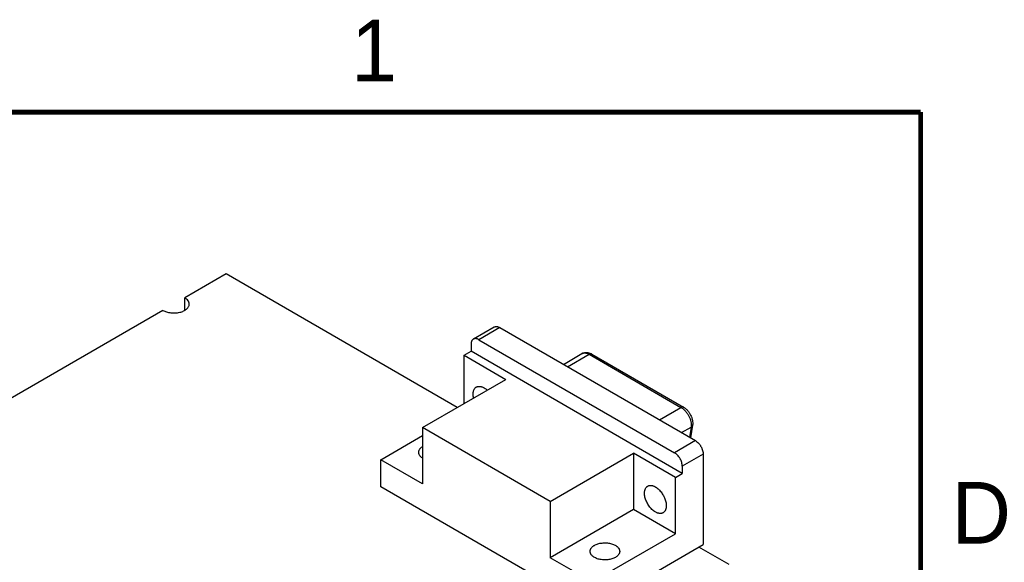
# Model space of a CAD drawing. Header units: inches. Extents: x 0 to 22, y 0 to 17.
# Tile 16 of 16: x 17.8 to 21.8, y 14.7 to 16.9. Entities that reach past the tile are written whole.
import ezdxf

# ---------------------------------------------------------------- set-up
doc = ezdxf.new("R2010")
doc.units = ezdxf.units.IN
doc.header["$LTSCALE"] = 1.21
doc.header["$MEASUREMENT"] = 0
doc.layers.get('0').update_dxf_attribs({"linetype": 'CONTINUOUS'})
doc.layers.add('02___PRT_ALL_AXES', color=7, linetype='CONTINUOUS')
doc.styles.add('TEXTSTYLE_2', font='txt')

msp = doc.modelspace()

# ---------------------------------------------------------------- linework, layer by layer
at = {"color": 7, "linetype": 'CONTINUOUS'}
for p, q in [((19.6187, 15.302), (18.68, 15.844)), ((19.7687, 15.6283), (19.6839, 15.5793)), ((19.7912, 15.6261), (19.7064, 15.5771)), ((19.7912, 15.6261), (20.5853, 15.1676)), ((19.6746, 15.5587), (19.6746, 15.5302)), ((19.7064, 15.5771), (20.5005, 15.1186)), ((19.6463, 15.5138), (19.6746, 15.5302)), ((19.6463, 15.3179), (19.6463, 15.5138)), ((19.6463, 15.5138), (19.816, 15.4159)), ((20.5323, 15.0349), (19.6746, 15.5302)), ((20.0667, 15.467), (20.1544, 15.5177)), ((20.1544, 15.5177), (20.5269, 15.3026)), ((20.1644, 15.5187), (20.5369, 15.3036)), ((19.4776, 15.2205), (19.816, 15.4159)), ((20.4392, 15.252), (20.5269, 15.3026)), ((19.4776, 15.2205), (19.4776, 14.9919)), ((19.996, 14.9212), (19.4776, 15.2205)), ((20.5293, 15.2), (20.568, 15.2223)), ((20.568, 15.2223), (20.5612, 15.1816)), ((20.5738, 15.2299), (20.5653, 15.1792)), ((19.3079, 15.0899), (19.4776, 15.1879)), ((20.5853, 15.1676), (20.5005, 15.1186)), ((19.996, 14.9212), (20.3343, 15.1166)), ((20.504, 15.0186), (20.3343, 15.1166)), ((20.3343, 15.1166), (20.3343, 14.888)), ((20.6171, 15.1125), (20.5323, 15.0635)), ((20.6171, 15.1125), (20.6171, 14.7459)), ((19.3079, 14.9805), (19.3079, 15.0899)), ((19.4776, 14.9919), (19.3079, 15.0899)), ((20.504, 15.0186), (20.5323, 15.0349)), ((20.5323, 15.0635), (20.5323, 15.0349)), ((20.504, 14.79), (20.504, 15.0186)), ((20.1657, 14.4852), (19.3079, 14.9805)), ((19.996, 14.9212), (19.996, 14.6926)), ((20.3343, 14.888), (19.996, 14.6926)), ((20.504, 14.79), (20.3343, 14.888)), ((20.1657, 14.5946), (20.504, 14.79)), ((20.1657, 14.4852), (20.6171, 14.7459)), ((20.7229, 14.6645), (20.5995, 14.7357)), ((20.1657, 14.5946), (19.996, 14.6926))]:
    msp.add_line(p, q, dxfattribs=at)
at = {"color": 7, "linetype": 'CONTINUOUS', "const_width": 0.02}
for points in [[(21.5, 16.5), (0.5, 16.5)], [(21.5, 0.5), (21.5, 16.5)]]:
    msp.add_lwpolyline(points, dxfattribs=at)
at = {"color": 7, "linetype": 'CONTINUOUS'}
msp.add_arc((20.1349, 15.5033), 0.02, 105.9203, 119.9507, dxfattribs=at)
for points, knots in [([(19.7687, 15.6283), (19.7695, 15.6288), (19.771, 15.6295), (19.7736, 15.6302), (19.7763, 15.6305), (19.7791, 15.6304), (19.7821, 15.6299), (19.7851, 15.629), (19.7882, 15.6278), (19.7902, 15.6267), (19.7912, 15.6261)], [0, 0, 0, 0, 0.108019, 0.218068, 0.33198, 0.451313, 0.577245, 0.710595, 0.851595, 1, 1, 1, 1]), ([(19.6839, 15.5793), (19.6832, 15.5789), (19.6817, 15.5779), (19.6799, 15.5761), (19.6783, 15.5739), (19.6769, 15.5714), (19.6759, 15.5686), (19.6751, 15.5655), (19.6747, 15.5622), (19.6746, 15.5599), (19.6746, 15.5587)], [0, 0, 0, 0, 0.108022, 0.218073, 0.331987, 0.451321, 0.577252, 0.710601, 0.851598, 1, 1, 1, 1]), ([(19.7064, 15.5771), (19.7054, 15.5777), (19.7034, 15.5788), (19.7003, 15.58), (19.6972, 15.5809), (19.6943, 15.5814), (19.6914, 15.5815), (19.6887, 15.5812), (19.6862, 15.5805), (19.6846, 15.5798), (19.6839, 15.5793)], [0, 0, 0, 0, 0.148405, 0.289405, 0.422755, 0.548687, 0.66802, 0.781932, 0.891981, 1, 1, 1, 1]), ([(20.1249, 15.5206), (20.1261, 15.5213), (20.1285, 15.5225), (20.1324, 15.5238), (20.1364, 15.5247), (20.1404, 15.5251), (20.1445, 15.5251), (20.1499, 15.5245), (20.1539, 15.5234), (20.1564, 15.5224)], [0, 0, 0, 0, 0.125339, 0.249969, 0.374529, 0.499231, 0.623938, 0.748747, 1, 1, 1, 1]), ([(20.1294, 15.5225), (20.1303, 15.5228), (20.1322, 15.5232), (20.1351, 15.5234), (20.1382, 15.5233), (20.1424, 15.5227), (20.1468, 15.5214), (20.1511, 15.5195), (20.1533, 15.5183), (20.1544, 15.5177)], [0, 0, 0, 0, 0.108101, 0.21965, 0.335591, 0.456684, 0.716098, 0.855096, 1, 1, 1, 1]), ([(20.1644, 15.5187), (20.1641, 15.5189), (20.1634, 15.5192), (20.1623, 15.5195), (20.1611, 15.5196), (20.1593, 15.5196), (20.1575, 15.5191), (20.1558, 15.5184), (20.1549, 15.5179), (20.1544, 15.5177)], [0, 0, 0, 0, 0.108064, 0.218133, 0.332088, 0.451494, 0.710628, 0.851668, 1, 1, 1, 1]), ([(20.1564, 15.5224), (20.1571, 15.5222), (20.1599, 15.5211), (20.1625, 15.5198), (20.1644, 15.5187)], [0, 0, 0, 0, 0.247669, 1, 1, 1, 1]), ([(19.6831, 15.3563), (19.6831, 15.3579), (19.6832, 15.3611), (19.6838, 15.3657), (19.6849, 15.3699), (19.6863, 15.3738), (19.6882, 15.3773), (19.6904, 15.3803), (19.693, 15.3829), (19.695, 15.3843), (19.696, 15.3849)], [0, 0, 0, 0, 0.148479, 0.289471, 0.422749, 0.548656, 0.667994, 0.781931, 0.891987, 1, 1, 1, 1]), ([(19.685, 15.3404), (19.6843, 15.3431), (19.6834, 15.3483), (19.6831, 15.3537), (19.6831, 15.3563)], [0, 0, 0, 0, 0.51554, 1, 1, 1, 1]), ([(19.696, 15.3849), (19.6967, 15.3853), (19.6982, 15.386), (19.7005, 15.3868), (19.7029, 15.3874), (19.7055, 15.3878), (19.7081, 15.3878), (19.7109, 15.3876), (19.7137, 15.3872), (19.7176, 15.3862), (19.7226, 15.3843), (19.7285, 15.3812), (19.7344, 15.3771), (19.7382, 15.3739), (19.7401, 15.3722)], [0, 0, 0, 0, 0.049838, 0.100124, 0.15129, 0.203725, 0.25777, 0.313717, 0.371785, 0.432134, 0.559996, 0.69764, 0.844637, 1, 1, 1, 1]), ([(20.5369, 15.3036), (20.5366, 15.3038), (20.5359, 15.3041), (20.5348, 15.3044), (20.5336, 15.3046), (20.5318, 15.3045), (20.53, 15.3041), (20.5283, 15.3033), (20.5274, 15.3029), (20.5269, 15.3026)], [0, 0, 0, 0, 0.108064, 0.218133, 0.332088, 0.451494, 0.710628, 0.851668, 1, 1, 1, 1]), ([(20.5269, 15.3026), (20.5285, 15.3017), (20.5316, 15.2997), (20.5361, 15.2963), (20.5404, 15.2923), (20.5446, 15.2879), (20.5486, 15.2831), (20.5524, 15.278), (20.5558, 15.2726), (20.5589, 15.267), (20.5617, 15.2612), (20.564, 15.2554), (20.5659, 15.2495), (20.5673, 15.2437), (20.5682, 15.238), (20.5687, 15.2326), (20.5686, 15.2273), (20.5683, 15.224), (20.568, 15.2223)], [0, 0, 0, 0, 0.056896, 0.116657, 0.178883, 0.243187, 0.30915, 0.376277, 0.444045, 0.511919, 0.579363, 0.645853, 0.710883, 0.773985, 0.83474, 0.892828, 0.947991, 1, 1, 1, 1]), ([(20.5369, 15.3036), (20.5384, 15.3027), (20.5414, 15.3008), (20.547, 15.2965), (20.5523, 15.2914), (20.557, 15.2858), (20.5614, 15.2797), (20.5662, 15.2716), (20.5699, 15.263), (20.5721, 15.2559), (20.5738, 15.2489), (20.5748, 15.2402), (20.5744, 15.2333), (20.5738, 15.2299)], [0, 0, 0, 0, 0.059779, 0.120913, 0.246375, 0.310533, 0.375378, 0.505784, 0.635111, 0.698688, 0.761213, 0.882783, 1, 1, 1, 1]), ([(20.5738, 15.2299), (20.5737, 15.2295), (20.5736, 15.2288), (20.573, 15.2273), (20.572, 15.2256), (20.5702, 15.2238), (20.5688, 15.2228), (20.568, 15.2223)], [0, 0, 0, 0, 0.115836, 0.232685, 0.472911, 0.727732, 1, 1, 1, 1]), ([(20.5853, 15.1676), (20.5864, 15.167), (20.5885, 15.1656), (20.5927, 15.1625), (20.5977, 15.1578), (20.6022, 15.1524), (20.6056, 15.1476), (20.6079, 15.1439), (20.61, 15.14), (20.6124, 15.1348), (20.6148, 15.1281), (20.6164, 15.1214), (20.617, 15.1162), (20.6171, 15.1137), (20.6171, 15.1125)], [0, 0, 0, 0, 0.055786, 0.114177, 0.237367, 0.366959, 0.433268, 0.500006, 0.566744, 0.633052, 0.762641, 0.885827, 0.944216, 1, 1, 1, 1]), ([(20.5323, 15.0635), (20.5323, 15.0647), (20.5322, 15.0673), (20.5316, 15.0725), (20.53, 15.0792), (20.5276, 15.0858), (20.5251, 15.091), (20.523, 15.0949), (20.5207, 15.0986), (20.5174, 15.1034), (20.5129, 15.1088), (20.5079, 15.1135), (20.5037, 15.1167), (20.5015, 15.118), (20.5005, 15.1186)], [0, 0, 0, 0, 0.055784, 0.114173, 0.237359, 0.366948, 0.433256, 0.499994, 0.566732, 0.633041, 0.762633, 0.885823, 0.944214, 1, 1, 1, 1]), ([(20.3789, 14.9545), (20.3789, 14.9561), (20.379, 14.9593), (20.3796, 14.9639), (20.3807, 14.9682), (20.3821, 14.9721), (20.384, 14.9756), (20.3862, 14.9786), (20.3888, 14.9812), (20.3908, 14.9825), (20.3918, 14.9831)], [0, 0, 0, 0, 0.148479, 0.289471, 0.422749, 0.548656, 0.667994, 0.781931, 0.891987, 1, 1, 1, 1]), ([(20.4543, 14.8749), (20.4535, 14.8744), (20.4519, 14.8736), (20.4494, 14.8728), (20.4467, 14.8722), (20.4438, 14.8719), (20.4409, 14.872), (20.4379, 14.8723), (20.4348, 14.873), (20.4316, 14.8739), (20.4284, 14.8752), (20.424, 14.8773), (20.4185, 14.8807), (20.4121, 14.8857), (20.406, 14.8916), (20.4002, 14.8983), (20.3949, 14.9057), (20.3902, 14.9136), (20.3862, 14.9218), (20.383, 14.9301), (20.3806, 14.9384), (20.3794, 14.9453), (20.3789, 14.9506), (20.3789, 14.9532), (20.3789, 14.9545)], [0, 0, 0, 0, 0.021328, 0.042884, 0.064885, 0.087525, 0.11097, 0.135353, 0.160771, 0.187292, 0.214952, 0.243758, 0.304696, 0.369772, 0.438359, 0.509634, 0.582646, 0.656365, 0.729732, 0.801694, 0.871266, 0.937622, 0.969361, 1, 1, 1, 1]), ([(20.3918, 14.9831), (20.3926, 14.9836), (20.3942, 14.9844), (20.3967, 14.9852), (20.3994, 14.9858), (20.4022, 14.9861), (20.4052, 14.986), (20.4082, 14.9857), (20.4113, 14.985), (20.4145, 14.9841), (20.4177, 14.9828), (20.4221, 14.9807), (20.4276, 14.9773), (20.434, 14.9723), (20.4401, 14.9664), (20.4459, 14.9597), (20.4512, 14.9523), (20.4559, 14.9444), (20.4599, 14.9362), (20.4631, 14.9279), (20.4654, 14.9196), (20.4667, 14.9127), (20.4672, 14.9073), (20.4672, 14.9048), (20.4672, 14.9035)], [0, 0, 0, 0, 0.021328, 0.042884, 0.064885, 0.087525, 0.11097, 0.135353, 0.160771, 0.187292, 0.214952, 0.243758, 0.304696, 0.369772, 0.438359, 0.509634, 0.582646, 0.656365, 0.729732, 0.801694, 0.871266, 0.937622, 0.969361, 1, 1, 1, 1]), ([(20.4672, 14.9035), (20.4672, 14.9019), (20.4671, 14.8987), (20.4665, 14.8941), (20.4654, 14.8898), (20.464, 14.8859), (20.4621, 14.8824), (20.4599, 14.8794), (20.4573, 14.8768), (20.4553, 14.8755), (20.4543, 14.8749)], [0, 0, 0, 0, 0.148479, 0.289471, 0.422749, 0.548656, 0.667994, 0.781931, 0.891987, 1, 1, 1, 1])]:
    msp.add_open_spline(points, degree=3, knots=knots, dxfattribs=at)
at = {"layer": '02___PRT_ALL_AXES', "color": 7, "linetype": 'CONTINUOUS'}
for p, q in [((18.68, 15.844), (18.5121, 15.747)), ((18.5121, 15.6964), (18.5121, 15.747)), ((18.4237, 15.696), (17.6282, 15.2367)), ((20.0494, 15.477), (20.1249, 15.5206))]:
    msp.add_line(p, q, dxfattribs=at)
for points, knots in [([(18.4237, 15.696), (18.4259, 15.6947), (18.4308, 15.6923), (18.4385, 15.6895), (18.4469, 15.6873), (18.4557, 15.6859), (18.4648, 15.6853), (18.474, 15.6854), (18.483, 15.6863), (18.4917, 15.688), (18.4999, 15.6903), (18.5075, 15.6934), (18.5141, 15.697), (18.5198, 15.7012), (18.5244, 15.7058), (18.5278, 15.7108), (18.5296, 15.7152), (18.5303, 15.7188), (18.5304, 15.7206), (18.5304, 15.7215)], [0, 0, 0, 0, 0.06233, 0.128733, 0.198345, 0.270308, 0.343688, 0.417427, 0.490457, 0.561747, 0.630348, 0.695441, 0.756393, 0.812835, 0.864741, 0.912521, 0.957101, 0.978665, 1, 1, 1, 1]), ([(18.5304, 15.7215), (18.5304, 15.7227), (18.5302, 15.7251), (18.5293, 15.7286), (18.5278, 15.732), (18.5249, 15.7366), (18.5209, 15.7408), (18.5162, 15.7445), (18.5135, 15.7462), (18.5121, 15.747)], [0, 0, 0, 0, 0.108074, 0.218163, 0.332122, 0.451516, 0.710539, 0.851593, 1, 1, 1, 1]), ([(19.4622, 15.1201), (19.4622, 15.1211), (19.4624, 15.1233), (19.4631, 15.1264), (19.4644, 15.1295), (19.4658, 15.132), (19.4672, 15.1339), (19.4687, 15.1358), (19.4709, 15.1382), (19.474, 15.1408), (19.4762, 15.1424), (19.4774, 15.1431)], [0, 0, 0, 0, 0.109677, 0.221144, 0.336039, 0.455739, 0.517779, 0.581407, 0.713729, 0.853261, 1, 1, 1, 1]), ([(19.4774, 15.097), (19.4762, 15.0978), (19.474, 15.0994), (19.4709, 15.102), (19.4687, 15.1043), (19.4672, 15.1062), (19.4658, 15.1082), (19.4644, 15.1107), (19.4631, 15.1137), (19.4624, 15.1169), (19.4622, 15.119), (19.4622, 15.1201)], [0, 0, 0, 0, 0.14673, 0.286178, 0.418496, 0.482143, 0.544204, 0.663934, 0.778839, 0.890313, 1, 1, 1, 1]), ([(20.1756, 14.7428), (20.1777, 14.7441), (20.1823, 14.7464), (20.1898, 14.7491), (20.1978, 14.7511), (20.2063, 14.7524), (20.2151, 14.7531), (20.2238, 14.7529), (20.2325, 14.7521), (20.2409, 14.7505), (20.2487, 14.7482), (20.256, 14.7453), (20.2614, 14.7424), (20.2653, 14.7397), (20.2687, 14.737), (20.2716, 14.7341), (20.274, 14.7309), (20.2754, 14.7284), (20.2766, 14.726), (20.2774, 14.7235), (20.2779, 14.7209), (20.278, 14.7192), (20.278, 14.7183)], [0, 0, 0, 0, 0.062356, 0.128717, 0.198294, 0.270261, 0.343632, 0.417355, 0.490371, 0.56165, 0.630241, 0.695321, 0.756263, 0.78507, 0.812733, 0.864629, 0.889015, 0.912462, 0.935105, 0.95711, 0.978669, 1, 1, 1, 1]), ([(20.158, 14.7183), (20.158, 14.7195), (20.1582, 14.7218), (20.1591, 14.7252), (20.1605, 14.7285), (20.1625, 14.7317), (20.1651, 14.7348), (20.1681, 14.7377), (20.1716, 14.7404), (20.1742, 14.7421), (20.1756, 14.7428)], [0, 0, 0, 0, 0.108016, 0.218074, 0.332012, 0.451351, 0.577258, 0.710535, 0.851524, 1, 1, 1, 1]), ([(20.2604, 14.6938), (20.2583, 14.6926), (20.2536, 14.6903), (20.2462, 14.6876), (20.2381, 14.6856), (20.2296, 14.6842), (20.2209, 14.6836), (20.2121, 14.6837), (20.2035, 14.6846), (20.1951, 14.6862), (20.1872, 14.6884), (20.18, 14.6914), (20.1746, 14.6943), (20.1707, 14.697), (20.1673, 14.6997), (20.1644, 14.7026), (20.162, 14.7058), (20.1605, 14.7082), (20.1594, 14.7107), (20.1586, 14.7132), (20.1581, 14.7158), (20.158, 14.7175), (20.158, 14.7183)], [0, 0, 0, 0, 0.062356, 0.128717, 0.198294, 0.270261, 0.343632, 0.417355, 0.490371, 0.56165, 0.630241, 0.695321, 0.756263, 0.78507, 0.812733, 0.864629, 0.889015, 0.912462, 0.935105, 0.95711, 0.978669, 1, 1, 1, 1]), ([(20.278, 14.7183), (20.278, 14.7172), (20.2778, 14.7149), (20.2769, 14.7115), (20.2755, 14.7082), (20.2734, 14.705), (20.2709, 14.7019), (20.2679, 14.699), (20.2643, 14.6963), (20.2618, 14.6946), (20.2604, 14.6938)], [0, 0, 0, 0, 0.108016, 0.218074, 0.332012, 0.451351, 0.577258, 0.710535, 0.851524, 1, 1, 1, 1])]:
    msp.add_open_spline(points, degree=3, knots=knots, dxfattribs=at)

# ---------------------------------------------------------------- texts
at = {"color": 2, "linetype": 'CONTINUOUS', "char_height": 0.25, "width": 0.25, "attachment_point": 1, "line_spacing_factor": 0.9, "style": 'TEXTSTYLE_2'}
for s, insert in [('1', (19.1875, 16.875)), ('D', (21.625, 15))]:
    msp.add_mtext(s, dxfattribs=dict(at, insert=insert))

doc.saveas('drawing.dxf')
